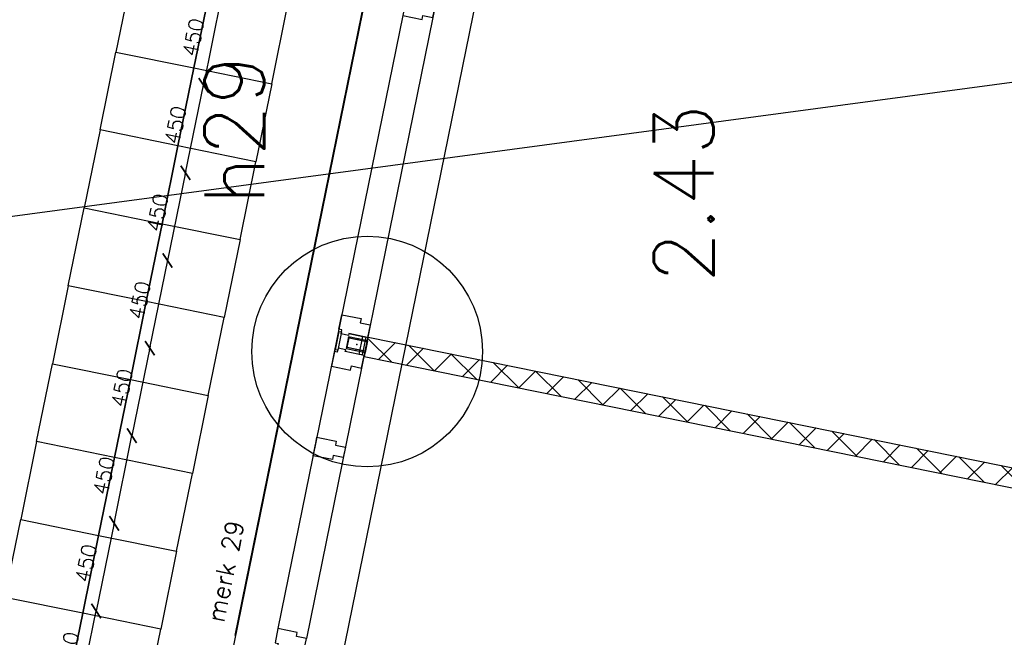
# Model space of a CAD drawing. Extents: x 7198 to 172353, y -998 to 131648.
# Tile 13 of 66: x 17347 to 22300, y 41450 to 44557. Entities that reach past the tile are written whole.
import ezdxf

# ---------------------------------------------------------------- set-up
doc = ezdxf.new("R2010")
doc.units = 0
doc.header["$LTSCALE"] = 50
doc.header["$MEASUREMENT"] = 0
doc.header["$PDSIZE"] = -1
doc.linetypes.add('HIDDEN', pattern=[9.375, 6.25, -3.125])
doc.layers.get('0').update_dxf_attribs({"linetype": 'CONTINUOUS'})
doc.layers.get('DEFPOINTS').update_dxf_attribs({"linetype": 'CONTINUOUS'})
for name, color, linetype in [('_DETAILNUMMERS', 4, 'CONTINUOUS'), ('_DETAILNUMMERSTEKST', 4, 'CONTINUOUS'), ('A--01A1_ACEER', 1, 'CONTINUOUS'), ('A--A22--_F123-', 9, 'CONTINUOUS'), ('A--A28--_F-2--', 7, 'CONTINUOUS'), ('A--L21D2_BUITENWAND', 2, 'CONTINUOUS'), ('A--L22--_F-2--', 7, 'CONTINUOUS'), ('A--L22A1_BINNENWAND', 1, 'CONTINUOUS'), ('A--L22A2_BINNENWAND', 2, 'CONTINUOUS'), ('A--L27A1_DAKEN', 1, 'CONTINUOUS'), ('A--L28--', 7, 'CONTINUOUS'), ('A--L28--_F-2--', 7, 'CONTINUOUS'), ('A--L31--', 2, 'CONTINUOUS'), ('A--L31A1_BUITENKOZIJN', 1, 'CONTINUOUS'), ('A--L32--', 7, 'CONTINUOUS'), ('A--M$1A-_F123-', 1, 'CONTINUOUS'), ('A--T$1A-_F123-_RNR', 4, 'CONTINUOUS'), ('TEKST_KOZIJNMERK', 2, 'CONTINUOUS'), ('X--LR---_CP', 7, 'CONTINUOUS')]:
    doc.layers.add(name, color=color, linetype=linetype)
doc.layers.add('bruto vloeroppervlak', color=3, linetype='CONTINUOUS', plot=False)
doc.styles.add('ALFA-0_25', font='ROMANS')
doc.styles.add('B-01', font='SIMPLEX.SHX', dxfattribs={"width": 0.8, "height": 4.5})
doc.styles.add('HIEMSTRA', font='romans.shx')
doc.dimstyles.new('BEILEN', dxfattribs={"dimscale": 40, "dimtxt": 2.5, "dimasz": 2, "dimexe": 0.3, "dimexo": 0.3, "dimgap": 2, "dimtad": 1, "dimdec": 0, "dimzin": 0, "dimdsep": 46, "dimtxsty": 'HIEMSTRA', "dimblk1": 'OBLIQUE', "dimblk2": 'OBLIQUE', "dimsah": 1, "dimcen": -0.09, "dimdle": 0.3, "dimse1": 1, "dimclrd": 2, "dimclre": 2, "dimclrt": 3, "dimadec": 0, "dimazin": 0, "dimtfac": 1, "dimtdec": 4, "dimtofl": 0, "dimtmove": 2, "dimatfit": 3, "dimldrblk": 'OBLIQUE', "dimfxl": 1, "dimtvp": 625, "dimtolj": 1, "dimtzin": 0, "dimarcsym": 0})
doc.dimstyles.get("Standard").update_dxf_attribs({"dimscale": 40, "dimtxt": 2.5, "dimasz": 2, "dimexe": 0.3, "dimexo": 0.3, "dimgap": 2, "dimtad": 1, "dimdec": 0, "dimzin": 0, "dimdsep": 46, "dimtxsty": 'HIEMSTRA', "dimblk1": 'OBLIQUE', "dimblk2": 'OBLIQUE', "dimsah": 1, "dimcen": -0.09, "dimdle": 0.3, "dimse1": 1, "dimclrd": 2, "dimclre": 2, "dimclrt": 3, "dimadec": 0, "dimazin": 0, "dimtfac": 1, "dimtdec": 4, "dimtofl": 0, "dimtmove": 2, "dimatfit": 3, "dimldrblk": 'OBLIQUE', "dimfxl": 1, "dimtvp": 625, "dimtolj": 1, "dimtzin": 0, "dimarcsym": 0})

# ---------------------------------------------------------------- blocks, each defined once
blk = doc.blocks.new('*U842')
at = {"layer": 'A--A22--_F123-', "linetype": 'Continuous'}
h = blk.add_hatch(dxfattribs=at)
h.set_pattern_fill('ALFAKRS', color=256, scale=120, style=0)
h.set_pattern_definition([(45, (-19090.27, -42911.58), (-84.8528, 84.8528), []), (135, (-19090.27, -42911.58), (-84.8528, -84.8528), [])])
h.paths.add_polyline_path([(0, 0), (9.9, 49), (5525.6, -1069.3), (5515.7, -1118.3), (5456.7, -1157.4), (-9.9, -49)])
at = {"layer": 'A--L22--_F-2--', "color": 2, "linetype": 'Continuous'}
for points in [[(0, 0), (-9.9, -49), (5456.7, -1157.4), (5456.7, -1157.4)], [(0, 0), (9.9, 49), (5525.6, -1069.3), (5525.6, -1069.3)]]:
    blk.add_lwpolyline(points, dxfattribs=at)
blk = doc.blocks.new('_OBLIQUE')
at = {"color": 0, "linetype": 'ByBlock'}
blk.add_line((-0.5, -0.5), (0.5, 0.5), dxfattribs=at)
blk = doc.blocks.new('*D176')
at = {"color": 2, "linetype": 'ByBlock', "transparency": 16777216}
for p, q in [((25198.3, 44215), (19908.1, 45293.1)), ((19908.4, 45234.1), (19922.3, 45302.4))]:
    blk.add_line(p, q, dxfattribs=at)
at = {"layer": 'DEFPOINTS', "color": 0, "linetype": 'ByBlock', "transparency": 16777216}
for p in [(19919.9, 45290.7), (19906, 45222.3), (25172.6, 44149.1)]:
    blk.add_point(p, dxfattribs=at)
at = {"color": 2, "linetype": 'ByBlock', "transparency": 16777216, "xscale": 80, "yscale": 80, "zscale": 80}
for p, rotation in [((19919.9, 45290.7), 168.4821346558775), ((25186.5, 44217.4), 348.4821346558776)]:
    blk.add_blockref('_OBLIQUE', p, dxfattribs=dict(at, rotation=rotation))
at = {"color": 3, "linetype": 'ByBlock', "transparency": 16777216, "insert": (22579.2, 44881.4), "char_height": 100, "attachment_point": 5, "rotation": 348.4821, "style": 'HIEMSTRA'}
blk.add_mtext('\\A1;5375', dxfattribs=at)
blk = doc.blocks.new('*D412')
at = {"color": 2, "linetype": 'ByBlock', "transparency": 16777216}
blk.add_line((20754.7, 5487.3), (3399, 3157.2), dxfattribs=at)
at = {"layer": 'DEFPOINTS', "color": 0, "linetype": 'ByBlock', "transparency": 16777216}
for p in [(20742.8, 5485.7), (3410.9, 3158.8), (3410.9, 3158.8)]:
    blk.add_point(p, dxfattribs=at)
at = {"color": 2, "linetype": 'ByBlock', "transparency": 16777216, "xscale": 80, "yscale": 80, "zscale": 80}
for p, rotation in [((20742.8, 5485.7), 7.646762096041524), ((3410.9, 3158.8), 187.6467620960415)]:
    blk.add_blockref('_OBLIQUE', p, dxfattribs=dict(at, rotation=rotation))
at = {"color": 3, "linetype": 'ByBlock', "transparency": 16777216, "insert": (12059.6, 4451.1), "char_height": 100, "attachment_point": 5, "rotation": 7.6468, "style": 'HIEMSTRA'}
blk.add_mtext('\\A1;17487', dxfattribs=at)
blk = doc.blocks.new('MERK_A3')
at = {"layer": 'A--01A1_ACEER'}
blk.add_line((227.2, 1597.8), (296.7, 1583.6), dxfattribs=at)
at = {"layer": 'A--L31--', "color": 2, "linetype": 'Continuous'}
for p, q in [((517.9, 3280.6), (536.7, 3372.7)), ((548.4, 3370.3), (529.7, 3278.2)), ((536.7, 3372.7), (548.4, 3370.3)), ((586.4, 3361.6), (656, 3347.4)), ((637.6, 3257.2), (656, 3347.4)), ((670.7, 3344.4), (652.4, 3254.2)), ((656, 3347.4), (670.7, 3344.4)), ((529.7, 3278.2), (517.9, 3280.6)), ((652.4, 3254.2), (637.6, 3257.2)), ((158.6, 1516.8), (177.4, 1609)), ((189.1, 1606.6), (170.4, 1514.4)), ((177.4, 1609), (189.1, 1606.6)), ((278.4, 1493.5), (296.7, 1583.6)), ((311.4, 1580.7), (293.1, 1490.5)), ((296.7, 1583.6), (311.4, 1580.7)), ((170.4, 1514.4), (158.6, 1516.8)), ((293.1, 1490.5), (278.4, 1493.5))]:
    blk.add_line(p, q, dxfattribs=at)
for points in [[(984.3, 4831.9), (971.3, 4768.3), (921.3, 4778.4), (917.1, 4757.9), (820.1, 4777.6), (834.7, 4849.2), (849.4, 4846.2), (853.8, 4867.7), (892, 4859.9), (890.2, 4851.1)], [(774.2, 3804.5), (784.7, 3856.4), (734.8, 3866.6), (739, 3887.2), (641.9, 3906.9), (627.4, 3835.4), (623, 3813.8), (637.7, 3810.9), (720, 3794.1), (724.2, 3814.7)], [(550.7, 3456.6), (647.7, 3436.8), (643.5, 3416.3), (693.5, 3406.1), (680.5, 3342.4), (586.4, 3361.6), (584.6, 3352.8), (546.4, 3360.5), (550.4, 3380.1), (535.7, 3383.1)], [(498, 3197.9), (595, 3178.2), (599.2, 3198.7), (649.2, 3188.6), (662.1, 3252.2), (568.1, 3271.4), (569.9, 3280.2), (531.7, 3288), (527.7, 3268.4), (513, 3271.4)], [(191.4, 1692.8), (288.4, 1673.1), (284.2, 1652.5), (334.2, 1642.3), (321.2, 1578.7), (227.2, 1597.8), (225.4, 1589), (187.1, 1596.8), (191.1, 1616.4), (176.4, 1619.4)], [(138.7, 1434.2), (235.7, 1414.4), (239.9, 1435), (289.9, 1424.8), (302.9, 1488.5), (208.8, 1507.6), (210.6, 1516.5), (172.4, 1524.2), (168.4, 1504.7), (153.7, 1507.6)], [(209, 1026.4), (198.4, 974.5), (148.4, 984.7), (144.2, 964.1), (47.2, 983.8), (61.8, 1055.4), (66.2, 1076.9), (80.9, 1073.9), (163.2, 1057.2), (159, 1036.6)], [(0, 0), (13, 63.7), (-37, 73.9), (-32.8, 94.4), (-129.8, 114.2), (-144.4, 42.7), (-129.7, 39.7), (-134.1, 18.1), (-95.9, 10.3), (-94.1, 19.2)]]:
    blk.add_lwpolyline(points, close=True, dxfattribs=at)
at = {"layer": 'A--L31A1_BUITENKOZIJN'}
for p, q in [((819, 4777.9), (-129.8, 114.2)), ((970.2, 4768.6), (13, 63.7))]:
    blk.add_line(p, q, dxfattribs=at)
at = {"layer": 'X--LR---_CP', "linetype": 'Continuous'}
blk.add_point((0, 0), dxfattribs=at)
blk = doc.blocks.new('*D339')
at = {"color": 1, "linetype": 'ByBlock', "transparency": 16777216}
blk.add_line((17640.2, 41132.9), (17733.6, 41591.4), dxfattribs=at)
at = {"layer": 'DEFPOINTS', "color": 0, "linetype": 'ByBlock', "transparency": 16777216}
for p in [(17731.8, 41582.6), (17731.8, 41582.6), (17642, 41141.7)]:
    blk.add_point(p, dxfattribs=at)
at = {"color": 1, "linetype": 'ByBlock', "transparency": 16777216, "xscale": 60, "yscale": 60, "zscale": 60}
for p, rotation in [((17731.8, 41582.6), 78.49000000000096), ((17642, 41141.7), 258.490000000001)]:
    blk.add_blockref('_OBLIQUE', p, dxfattribs=dict(at, rotation=rotation))
at = {"color": 2, "linetype": 'ByBlock', "transparency": 16777216, "insert": (17591.3, 41381.6), "char_height": 75, "attachment_point": 5, "rotation": 78.49, "style": 'HIEMSTRA'}
blk.add_mtext('\\A1;450', dxfattribs=at)
blk = doc.blocks.new('*D340')
at = {"color": 1, "linetype": 'ByBlock', "transparency": 16777216}
blk.add_line((18362.6, 44678), (18269.2, 44219.4), dxfattribs=at)
at = {"layer": 'DEFPOINTS', "color": 0, "linetype": 'ByBlock', "transparency": 16777216}
for p in [(18360.8, 44669.1), (18271, 44228.2), (18271, 44228.2)]:
    blk.add_point(p, dxfattribs=at)
at = {"color": 1, "linetype": 'ByBlock', "transparency": 16777216, "xscale": 60, "yscale": 60, "zscale": 60}
for p, rotation in [((18360.8, 44669.1), 78.48258066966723), ((18271, 44228.2), 258.4825806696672)]:
    blk.add_blockref('_OBLIQUE', p, dxfattribs=dict(at, rotation=rotation))
at = {"color": 2, "linetype": 'ByBlock', "transparency": 16777216, "insert": (18220.4, 44468.1), "char_height": 75, "attachment_point": 5, "rotation": 78.4826, "style": 'HIEMSTRA'}
blk.add_mtext('\\A1;450', dxfattribs=at)
blk = doc.blocks.new('*D341')
at = {"color": 1, "linetype": 'ByBlock', "transparency": 16777216}
blk.add_line((18179.3, 43778.5), (18272.8, 44237.1), dxfattribs=at)
at = {"layer": 'DEFPOINTS', "color": 0, "linetype": 'ByBlock', "transparency": 16777216}
for p in [(18271, 44228.2), (18271, 44228.2), (18181.1, 43787.3)]:
    blk.add_point(p, dxfattribs=at)
at = {"color": 1, "linetype": 'ByBlock', "transparency": 16777216, "xscale": 60, "yscale": 60, "zscale": 60}
for p, rotation in [((18271, 44228.2), 78.47516133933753), ((18181.1, 43787.3), 258.4751613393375)]:
    blk.add_blockref('_OBLIQUE', p, dxfattribs=dict(at, rotation=rotation))
at = {"color": 2, "linetype": 'ByBlock', "transparency": 16777216, "insert": (18130.5, 44027.2), "char_height": 75, "attachment_point": 5, "rotation": 78.4752, "style": 'HIEMSTRA'}
blk.add_mtext('\\A1;450', dxfattribs=at)
blk = doc.blocks.new('*D342')
at = {"color": 1, "linetype": 'ByBlock', "transparency": 16777216}
blk.add_line((17999.7, 42896.6), (18093.1, 43355.2), dxfattribs=at)
at = {"layer": 'DEFPOINTS', "color": 0, "linetype": 'ByBlock', "transparency": 16777216}
for p in [(18091.3, 43346.4), (18091.3, 43346.4), (18001.4, 42905.4)]:
    blk.add_point(p, dxfattribs=at)
at = {"color": 1, "linetype": 'ByBlock', "transparency": 16777216, "xscale": 60, "yscale": 60, "zscale": 60}
for p, rotation in [((18091.3, 43346.4), 78.48258066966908), ((18001.4, 42905.4), 258.4825806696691)]:
    blk.add_blockref('_OBLIQUE', p, dxfattribs=dict(at, rotation=rotation))
at = {"color": 2, "linetype": 'ByBlock', "transparency": 16777216, "insert": (17950.8, 43145.4), "char_height": 75, "attachment_point": 5, "rotation": 78.4826, "style": 'HIEMSTRA'}
blk.add_mtext('\\A1;450', dxfattribs=at)
blk = doc.blocks.new('*D343')
at = {"color": 1, "linetype": 'ByBlock', "transparency": 16777216}
blk.add_line((18182.9, 43796.1), (18089.5, 43337.5), dxfattribs=at)
at = {"layer": 'DEFPOINTS', "color": 0, "linetype": 'ByBlock', "transparency": 16777216}
for p in [(18181.1, 43787.3), (18091.3, 43346.4), (18091.3, 43346.4)]:
    blk.add_point(p, dxfattribs=at)
at = {"color": 1, "linetype": 'ByBlock', "transparency": 16777216, "xscale": 60, "yscale": 60, "zscale": 60}
for p, rotation in [((18181.1, 43787.3), 78.49000000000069), ((18091.3, 43346.4), 258.4900000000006)]:
    blk.add_blockref('_OBLIQUE', p, dxfattribs=dict(at, rotation=rotation))
at = {"color": 2, "linetype": 'ByBlock', "transparency": 16777216, "insert": (18040.7, 43586.3), "char_height": 75, "attachment_point": 5, "rotation": 78.49, "style": 'HIEMSTRA'}
blk.add_mtext('\\A1;450', dxfattribs=at)
blk = doc.blocks.new('*D344')
at = {"color": 1, "linetype": 'ByBlock', "transparency": 16777216}
blk.add_line((18003.2, 42914.2), (17909.8, 42455.6), dxfattribs=at)
at = {"layer": 'DEFPOINTS', "color": 0, "linetype": 'ByBlock', "transparency": 16777216}
for p in [(18001.4, 42905.4), (17911.6, 42464.5), (17911.6, 42464.5)]:
    blk.add_point(p, dxfattribs=at)
at = {"color": 1, "linetype": 'ByBlock', "transparency": 16777216, "xscale": 60, "yscale": 60, "zscale": 60}
for p, rotation in [((18001.4, 42905.4), 78.4825806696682), ((17911.6, 42464.5), 258.4825806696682)]:
    blk.add_blockref('_OBLIQUE', p, dxfattribs=dict(at, rotation=rotation))
at = {"color": 2, "linetype": 'ByBlock', "transparency": 16777216, "insert": (17861, 42704.4), "char_height": 75, "attachment_point": 5, "rotation": 78.4826, "style": 'HIEMSTRA'}
blk.add_mtext('\\A1;450', dxfattribs=at)
blk = doc.blocks.new('*D345')
at = {"color": 1, "linetype": 'ByBlock', "transparency": 16777216}
blk.add_line((17819.9, 42014.7), (17913.4, 42473.3), dxfattribs=at)
at = {"layer": 'DEFPOINTS', "color": 0, "linetype": 'ByBlock', "transparency": 16777216}
for p in [(17911.6, 42464.5), (17911.6, 42464.5), (17821.7, 42023.6)]:
    blk.add_point(p, dxfattribs=at)
at = {"color": 1, "linetype": 'ByBlock', "transparency": 16777216, "xscale": 60, "yscale": 60, "zscale": 60}
for p, rotation in [((17911.6, 42464.5), 78.47516133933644), ((17821.7, 42023.6), 258.4751613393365)]:
    blk.add_blockref('_OBLIQUE', p, dxfattribs=dict(at, rotation=rotation))
at = {"color": 2, "linetype": 'ByBlock', "transparency": 16777216, "insert": (17771.1, 42263.5), "char_height": 75, "attachment_point": 5, "rotation": 78.4752, "style": 'HIEMSTRA'}
blk.add_mtext('\\A1;450', dxfattribs=at)
blk = doc.blocks.new('*D346')
at = {"color": 1, "linetype": 'ByBlock', "transparency": 16777216}
blk.add_line((17823.5, 42032.4), (17730, 41573.8), dxfattribs=at)
at = {"layer": 'DEFPOINTS', "color": 0, "linetype": 'ByBlock', "transparency": 16777216}
for p in [(17821.7, 42023.6), (17731.8, 41582.6), (17731.8, 41582.6)]:
    blk.add_point(p, dxfattribs=at)
at = {"color": 1, "linetype": 'ByBlock', "transparency": 16777216, "xscale": 60, "yscale": 60, "zscale": 60}
for p, rotation in [((17821.7, 42023.6), 78.47516133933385), ((17731.8, 41582.6), 258.4751613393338)]:
    blk.add_blockref('_OBLIQUE', p, dxfattribs=dict(at, rotation=rotation))
at = {"color": 2, "linetype": 'ByBlock', "transparency": 16777216, "insert": (17681.2, 41822.6), "char_height": 75, "attachment_point": 5, "rotation": 78.4752, "style": 'HIEMSTRA'}
blk.add_mtext('\\A1;450', dxfattribs=at)
blk = doc.blocks.new('Q020580-')
at = {"layer": 'A--A28--_F-2--', "color": 3, "linetype": 'Continuous'}
for points in [[(-25, 45.1), (-30, -49.9), (-30, 50.1)], [(-25, 45.1), (-30, 50.1), (30, 50.1)], [(30, 50.1), (25, 45.1), (-25, 45.1)], [(30, 50.1), (30, -49.9), (25, 45.1)], [(-25, 45.1), (-25, -44.9), (-30, -49.9)], [(30, -49.9), (25, -44.9), (25, 45.1)], [(30, -49.9), (-30, -49.9), (-25, -44.9)], [(30, -49.9), (-25, -44.9), (25, -44.9)]]:
    blk.add_solid(points, dxfattribs=at)
at = {"layer": 'A--L28--_F-2--', "color": 3, "linetype": 'Continuous'}
blk.add_lwpolyline([(-30, -49.9), (-25, -44.9), (-25, 45.1), (25, 45.1), (25, -44.9), (-25, -44.9), (-30, -49.9), (30, -49.9), (30, 50.1), (-30, 50.1)], close=True, dxfattribs=at)
at = {"layer": 'X--LR---_CP', "color": 4, "linetype": 'Continuous'}
for p in [(-30, 0.1), (0, 0), (30, 0.1)]:
    blk.add_point(p, dxfattribs=at)
blk = doc.blocks.new('A$C7EB76395')
at = {"layer": 'A--M$1A-_F123-', "linetype": 'Continuous'}
dim = blk.add_aligned_dim(p1=(20742.8, 5485.7), p2=(3410.9, 3158.8), distance=0, dimstyle='BEILEN', override={"dimcen": -0.09}, dxfattribs=at)
dim.commit()
dim.dimension.update_dxf_attribs({"geometry": '*D412', "text_midpoint": (12059.6, 4451.1)})

msp = doc.modelspace()

# ---------------------------------------------------------------- linework, layer by layer
at = {"layer": '_DETAILNUMMERS'}
msp.add_circle((19095, 42887.8), 580.4, dxfattribs=at)
at = {"layer": 'A--L21D2_BUITENWAND'}
msp.add_line((18430.9, 41458.7), (21212.1, 55115.2), dxfattribs=at)
at = {"layer": 'A--L22A1_BINNENWAND'}
for points in [[(17910.9, 44786.4), (17831.1, 44394.4), (18223, 44314.6), (18302.8, 44706.6)], [(18302.8, 44706.6), (18223, 44314.6), (18615, 44234.8), (18694.8, 44626.8)], [(17751.2, 44002.5), (17831.1, 44394.4), (18223, 44314.6), (18143.2, 43922.7)], [(18143.2, 43922.7), (18223, 44314.6), (18615, 44234.8), (18535.2, 43842.9)], [(17751.2, 44002.5), (17671.4, 43610.5), (18063.4, 43530.7), (18143.2, 43922.7)], [(18143.2, 43922.7), (18063.4, 43530.7), (18455.3, 43450.9), (18535.2, 43842.9)], [(17591.6, 43218.6), (17671.4, 43610.5), (18063.4, 43530.7), (17983.6, 43138.8)], [(17983.6, 43138.8), (18063.4, 43530.7), (18455.3, 43450.9), (18375.5, 43058.9)], [(17591.6, 43218.6), (17511.8, 42826.6), (17903.7, 42746.8), (17983.6, 43138.8)], [(17983.6, 43138.8), (17903.7, 42746.8), (18295.7, 42667), (18375.5, 43058.9)], [(17432, 42434.7), (17511.8, 42826.6), (17903.7, 42746.8), (17823.9, 42354.9)], [(17823.9, 42354.9), (17903.7, 42746.8), (18295.7, 42667), (18215.9, 42275)], [(17432, 42434.7), (17352.2, 42042.7), (17744.1, 41962.9), (17823.9, 42354.9)], [(17823.9, 42354.9), (17744.1, 41962.9), (18136.1, 41883.1), (18215.9, 42275)], [(17272.3, 41650.8), (17352.2, 42042.7), (17744.1, 41962.9), (17664.3, 41570.9)], [(17664.3, 41570.9), (17744.1, 41962.9), (18136.1, 41883.1), (18056.3, 41491.1)], [(17272.3, 41650.8), (17192.5, 41258.8), (17584.5, 41179), (17664.3, 41570.9)], [(17664.3, 41570.9), (17584.5, 41179), (17976.4, 41099.2), (18056.3, 41491.1)]]:
    msp.add_lwpolyline(points, close=True, dxfattribs=at)
at = {"layer": 'A--L22A2_BINNENWAND'}
msp.add_line((18956.7, 41282.2), (19964.7, 46230.6, 1), dxfattribs=at)
at = {"layer": 'A--L27A1_DAKEN'}
msp.add_lwpolyline([(17807.2, 44936.5, 0, 0, 0), (16819.5, 40086, 0, 200, 0), (16879.4, 40380, 0, 0, 0)], format="xyseb", dxfattribs=at)
at = {"layer": 'bruto vloeroppervlak'}
msp.add_lwpolyline([(21750, 57752), (14838.9, 23824.8), (14867, 23782.3), (24118, 21897.9), (24160.5, 21926), (24759.7, 24871), (30045.6, 23798.1), (31760.9, 32206), (31771.4, 32146), (44082, 32146)], dxfattribs=at)

# ---------------------------------------------------------------- block references
at = {"linetype": 'Continuous'}
msp.add_blockref('A$C7EB76395', (12673.6, 40243.1), dxfattribs=at)
at = {"layer": 'A--L28--', "linetype": 'Continuous', "rotation": 258.4862903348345}
msp.add_blockref('Q020580-', (19043.4, 42923), dxfattribs=at)
at = {"layer": 'A--L31--', "linetype": 'HIDDEN', "rotation": 2.158273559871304e-12}
msp.add_blockref('MERK_A3', (18776.2, 41380.2), dxfattribs=at)
at = {"layer": 'A--L32--', "linetype": 'Continuous'}
msp.add_blockref('*U842', (19090.3, 42911.6), dxfattribs=at)

# ---------------------------------------------------------------- texts
at = {"layer": '_DETAILNUMMERSTEKST', "style": 'ALFA-0_25'}
msp.add_text('h29', height=300, rotation=90, dxfattribs=at).set_placement((18577.3, 43625.5))
at = {"layer": 'A--T$1A-_F123-_RNR', "style": 'ALFA-0_25'}
msp.add_text('2.43', height=300, rotation=90, dxfattribs=at).set_placement((20837.6, 43233.1))
at = {"layer": 'TEKST_KOZIJNMERK', "style": 'B-01'}
msp.add_text('merk 29', height=90, rotation=78.486, dxfattribs=at).set_placement((18374.1, 41520.3))

# ---------------------------------------------------------------- dimensions: what is measured, and where the dimension line sits
at = {"layer": 'A--M$1A-_F123-', "linetype": 'Continuous'}
dim = msp.add_aligned_dim(p1=(25172.6, 44149.1), p2=(19906, 45222.3), distance=-69.7, dimstyle='Standard', dxfattribs=at)
dim.commit()
dim.dimension.update_dxf_attribs({"geometry": '*D176', "text_midpoint": (22579.2, 44881.4)})
for p1, p2, picture, middle in [((18360.8, 44669.1), (18271, 44228.2), '*D340', (18220.4, 44468.1)), ((18181.1, 43787.3), (18271, 44228.2), '*D341', (18130.5, 44027.2)), ((18181.1, 43787.3), (18091.3, 43346.4), '*D343', (18040.7, 43586.3)), ((18001.4, 42905.4), (18091.3, 43346.4), '*D342', (17950.8, 43145.4)), ((18001.4, 42905.4), (17911.6, 42464.5), '*D344', (17861, 42704.4)), ((17821.7, 42023.6), (17911.6, 42464.5), '*D345', (17771.1, 42263.5)), ((17821.7, 42023.6), (17731.8, 41582.6), '*D346', (17681.2, 41822.6)), ((17642, 41141.7), (17731.8, 41582.6), '*D339', (17591.3, 41381.6))]:
    dim = msp.add_aligned_dim(p1=p1, p2=p2, distance=0, dimstyle='Standard', override={"dimscale": 30, "dimclrd": 1, "dimclre": 1, "dimclrt": 2}, dxfattribs=at)
    dim.commit()
    dim.dimension.update_dxf_attribs({"geometry": picture, "text_midpoint": middle})

doc.saveas('drawing.dxf')
